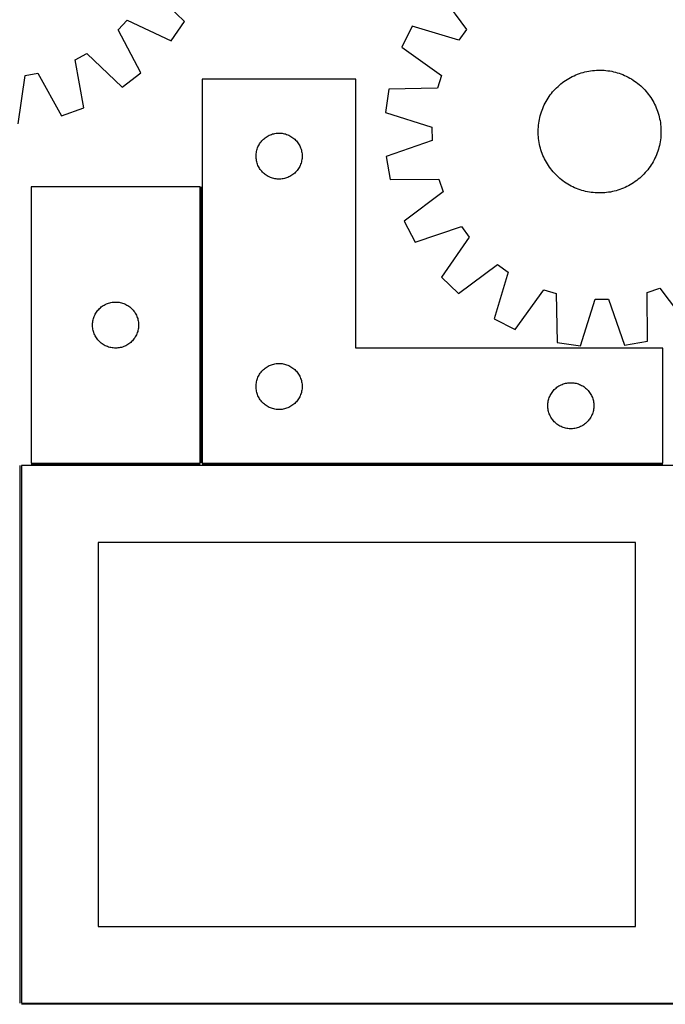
# Model space of a CAD drawing. Header units: millimetres. Extents: x 7 to 1493, y 7 to 2993.
# Tile 4 of 13: x 457 to 877, y 1763 to 2404. Entities that reach past the tile are written whole.
import ezdxf

# ---------------------------------------------------------------- set-up
doc = ezdxf.new("R2010")
doc.units = ezdxf.units.MM
doc.layers.add('COMMON', color=5, linetype='CONTINUOUS', true_color=0x0000ff)
doc.layers.add('CUT', color=7, linetype='CONTINUOUS', true_color=0x000000)

msp = doc.modelspace()

# ---------------------------------------------------------------- linework, layer by layer
at = {"layer": 'COMMON'}
for p, q in [((575.105927, 2115.648696), (575.105927, 2295.648696)), ((457.274768, 1764.148695), (457.274768, 2114.123915)), ((464.355926, 2114.898695), (574.355926, 2114.898695)), ((875.855927, 2114.898696), (575.855927, 2114.898696)), ((908.024768, 1763.398695), (458.024768, 1763.398695))]:
    msp.add_line(p, q, dxfattribs=at)
at = {"layer": 'CUT'}
for p, q in [((564.310472, 2403.290536), (541.41849, 2425.311705)), ((729.066871, 2423.640331), (747.93977, 2398.090606)), ((520.941636, 2397.96275), (526.851758, 2404.174821)), ((526.851758, 2404.174821), (555.579541, 2390.621621)), ((535.908289, 2369.945362), (520.941636, 2397.96275)), ((555.579541, 2390.621621), (564.310472, 2403.290536)), ((712.603301, 2400.329032), (705.802658, 2386.527518)), ((742.993379, 2391.086852), (712.603301, 2400.329032)), ((747.93977, 2398.090606), (742.993379, 2391.086852)), ((705.802658, 2386.527518), (731.647151, 2368.060332)), ((493.015699, 2378.280045), (500.556194, 2382.361748)), ((500.556194, 2382.361748), (523.689771, 2360.594515)), ((498.591983, 2347.008975), (493.015699, 2378.280045)), ((456.014334, 2336.726547), (460.374264, 2368.190269)), ((460.374264, 2368.190269), (468.807017, 2369.742057)), ((468.807017, 2369.742057), (484.081911, 2341.891521)), ((523.689771, 2360.594515), (535.908289, 2369.945362)), ((675.855927, 2365.648696), (575.855927, 2365.648696)), ((575.855927, 2365.648696), (575.855927, 2115.648696)), ((675.855927, 2190.648696), (675.855927, 2365.648696)), ((731.647151, 2368.060332), (729.107132, 2359.870846)), ((812.448942, 2364.95143), (813.506154, 2365.630627)), ((813.506154, 2365.630627), (814.584179, 2366.276282)), ((814.584179, 2366.276282), (815.681952, 2366.887757)), ((815.681952, 2366.887757), (816.79839, 2367.464448)), ((816.79839, 2367.464448), (817.932392, 2368.005786)), ((817.932392, 2368.005786), (819.082838, 2368.511237)), ((819.082838, 2368.511237), (820.248592, 2368.980303)), ((820.248592, 2368.980303), (821.428506, 2369.41252)), ((821.428506, 2369.41252), (822.621413, 2369.807461)), ((822.621413, 2369.807461), (823.826137, 2370.164738)), ((823.826137, 2370.164738), (825.041489, 2370.483997)), ((825.041489, 2370.483997), (826.26627, 2370.764923)), ((826.26627, 2370.764923), (827.49927, 2371.007239)), ((827.49927, 2371.007239), (828.739273, 2371.210707)), ((828.739273, 2371.210707), (829.985056, 2371.375124)), ((829.985056, 2371.375124), (831.235388, 2371.50033)), ((831.235388, 2371.50033), (832.489036, 2371.5862)), ((832.489036, 2371.5862), (833.744762, 2371.632649)), ((833.744762, 2371.632649), (835.001328, 2371.639632)), ((835.001328, 2371.639632), (836.257494, 2371.607142)), ((836.257494, 2371.607142), (837.512018, 2371.535211)), ((837.512018, 2371.535211), (838.763665, 2371.42391)), ((838.763665, 2371.42391), (840.011198, 2371.273348)), ((840.011198, 2371.273348), (841.253386, 2371.083675)), ((841.253386, 2371.083675), (842.489003, 2370.855078)), ((842.489003, 2370.855078), (843.71683, 2370.587781)), ((843.71683, 2370.587781), (844.935655, 2370.28205)), ((844.935655, 2370.28205), (846.144276, 2369.938185)), ((846.144276, 2369.938185), (847.341499, 2369.556526)), ((847.341499, 2369.556526), (848.526143, 2369.137449)), ((848.526143, 2369.137449), (849.697039, 2368.681369)), ((849.697039, 2368.681369), (850.853032, 2368.188736)), ((850.853032, 2368.188736), (851.99298, 2367.660034)), ((851.99298, 2367.660034), (853.115759, 2367.095787)), ((853.115759, 2367.095787), (854.22026, 2366.496551)), ((854.22026, 2366.496551), (855.305394, 2365.862918)), ((855.305394, 2365.862918), (856.37009, 2365.195512)), ((697.348459, 2359.269632), (695.145566, 2344.042097)), ((729.107132, 2359.870846), (697.348459, 2359.269632)), ((804.860916, 2358.397366), (805.716004, 2359.318144)), ((805.716004, 2359.318144), (806.599593, 2360.211608)), ((806.599593, 2360.211608), (807.51081, 2361.076877)), ((807.51081, 2361.076877), (808.448756, 2361.913097)), ((808.448756, 2361.913097), (809.412505, 2362.719443)), ((809.412505, 2362.719443), (810.401107, 2363.495119)), ((810.401107, 2363.495119), (811.413586, 2364.239359)), ((811.413586, 2364.239359), (812.448942, 2364.95143)), ((856.37009, 2365.195512), (857.413296, 2364.494993)), ((857.413296, 2364.494993), (858.433984, 2363.762051)), ((858.433984, 2363.762051), (859.431146, 2362.997411)), ((859.431146, 2362.997411), (860.403798, 2362.201826)), ((860.403798, 2362.201826), (861.35098, 2361.376082)), ((861.35098, 2361.376082), (862.271757, 2360.520994)), ((862.271757, 2360.520994), (863.165221, 2359.637406)), ((863.165221, 2359.637406), (864.03049, 2358.726189)), ((800.374081, 2352.351781), (801.041487, 2353.416476)), ((801.041487, 2353.416476), (801.742006, 2354.459683)), ((801.742006, 2354.459683), (802.474947, 2355.48037)), ((802.474947, 2355.48037), (803.239588, 2356.477532)), ((803.239588, 2356.477532), (804.035172, 2357.450184)), ((804.035172, 2357.450184), (804.860916, 2358.397366)), ((864.03049, 2358.726189), (864.86671, 2357.788243)), ((864.86671, 2357.788243), (865.673056, 2356.824493)), ((865.673056, 2356.824493), (866.448732, 2355.835891)), ((866.448732, 2355.835891), (867.192972, 2354.823413)), ((867.192972, 2354.823413), (867.905043, 2353.788056)), ((867.905043, 2353.788056), (868.584241, 2352.730844)), ((484.081911, 2341.891521), (498.591983, 2347.008975)), ((797.099549, 2345.57253), (797.555629, 2346.743426)), ((797.555629, 2346.743426), (798.048263, 2347.899419)), ((798.048263, 2347.899419), (798.576964, 2349.039367)), ((798.576964, 2349.039367), (799.141211, 2350.162146)), ((799.141211, 2350.162146), (799.740447, 2351.266647)), ((799.740447, 2351.266647), (800.374081, 2352.351781)), ((868.584241, 2352.730844), (869.229895, 2351.65282)), ((869.229895, 2351.65282), (869.84137, 2350.555047)), ((869.84137, 2350.555047), (870.418061, 2349.438609)), ((870.418061, 2349.438609), (870.959399, 2348.304607)), ((870.959399, 2348.304607), (871.464851, 2347.154161)), ((871.464851, 2347.154161), (871.933916, 2345.988406)), ((695.145566, 2344.042097), (725.431813, 2334.465147)), ((795.381921, 2339.53539), (795.649218, 2340.763217)), ((795.649218, 2340.763217), (795.954949, 2341.982042)), ((795.954949, 2341.982042), (796.298814, 2343.190663)), ((796.298814, 2343.190663), (796.680473, 2344.387886)), ((796.680473, 2344.387886), (797.099549, 2345.57253)), ((871.933916, 2345.988406), (872.366133, 2344.808493)), ((872.366133, 2344.808493), (872.761075, 2343.615586)), ((872.761075, 2343.615586), (873.118351, 2342.410861)), ((873.118351, 2342.410861), (873.43761, 2341.195509)), ((873.43761, 2341.195509), (873.718536, 2339.970729)), ((873.718536, 2339.970729), (873.960853, 2338.737729)), ((725.431813, 2334.465147), (725.546802, 2325.891575)), ((794.629857, 2333.30388), (794.701788, 2334.558405)), ((794.701788, 2334.558405), (794.813089, 2335.810052)), ((794.813089, 2335.810052), (794.963651, 2337.057584)), ((794.963651, 2337.057584), (795.153324, 2338.299772)), ((795.153324, 2338.299772), (795.381921, 2339.53539)), ((873.960853, 2338.737729), (874.16432, 2337.497726)), ((874.16432, 2337.497726), (874.328738, 2336.251943)), ((874.328738, 2336.251943), (874.453943, 2335.001611)), ((874.453943, 2335.001611), (874.539813, 2333.747963)), ((874.539813, 2333.747963), (874.586262, 2332.492236)), ((615.666827, 2326.656976), (616.24703, 2327.166902)), ((616.24703, 2327.166902), (616.852713, 2327.646284)), ((616.852713, 2327.646284), (617.482271, 2328.093851)), ((617.482271, 2328.093851), (618.134035, 2328.508415)), ((618.134035, 2328.508415), (618.806276, 2328.888878)), ((618.806276, 2328.888878), (619.497211, 2329.23423)), ((619.497211, 2329.23423), (620.205009, 2329.543555)), ((620.205009, 2329.543555), (620.927791, 2329.816034)), ((620.927791, 2329.816034), (621.663643, 2330.050944)), ((621.663643, 2330.050944), (622.410611, 2330.247661)), ((622.410611, 2330.247661), (623.166716, 2330.405665)), ((623.166716, 2330.405665), (623.929952, 2330.524536)), ((623.929952, 2330.524536), (624.698295, 2330.603959)), ((624.698295, 2330.603959), (625.469709, 2330.643723)), ((625.469709, 2330.643723), (626.242146, 2330.643723)), ((626.242146, 2330.643723), (627.013559, 2330.603959)), ((627.013559, 2330.603959), (627.781903, 2330.524536)), ((627.781903, 2330.524536), (628.545139, 2330.405665)), ((628.545139, 2330.405665), (629.301243, 2330.247661)), ((629.301243, 2330.247661), (630.048212, 2330.050944)), ((630.048212, 2330.050944), (630.784063, 2329.816034)), ((630.784063, 2329.816034), (631.506846, 2329.543555)), ((631.506846, 2329.543555), (632.214643, 2329.23423)), ((632.214643, 2329.23423), (632.905578, 2328.888878)), ((632.905578, 2328.888878), (633.577819, 2328.508415)), ((633.577819, 2328.508415), (634.229583, 2328.093851)), ((634.229583, 2328.093851), (634.859141, 2327.646284)), ((634.859141, 2327.646284), (635.464825, 2327.166902)), ((635.464825, 2327.166902), (636.045027, 2326.656976)), ((794.597367, 2332.047715), (794.629857, 2333.30388)), ((794.60435, 2330.791149), (794.597367, 2332.047715)), ((794.650799, 2329.535422), (794.60435, 2330.791149)), ((794.736669, 2328.281774), (794.650799, 2329.535422)), ((794.861874, 2327.031442), (794.736669, 2328.281774)), ((874.377523, 2327.473334), (874.226962, 2326.225801)), ((874.488824, 2328.72498), (874.377523, 2327.473334)), ((874.560755, 2329.979505), (874.488824, 2328.72498)), ((874.593245, 2331.23567), (874.560755, 2329.979505)), ((874.586262, 2332.492236), (874.593245, 2331.23567)), ((611.566396, 2320.210418), (611.820175, 2320.939977)), ((611.820175, 2320.939977), (612.111174, 2321.655504)), ((612.111174, 2321.655504), (612.438621, 2322.355103)), ((612.438621, 2322.355103), (612.801649, 2323.036917)), ((612.801649, 2323.036917), (613.199294, 2323.699139)), ((613.199294, 2323.699139), (613.630502, 2324.340012)), ((613.630502, 2324.340012), (614.09413, 2324.957838)), ((614.09413, 2324.957838), (614.588948, 2325.550977)), ((614.588948, 2325.550977), (615.113644, 2326.117858)), ((615.113644, 2326.117858), (615.666827, 2326.656976)), ((636.045027, 2326.656976), (636.59821, 2326.117858)), ((636.59821, 2326.117858), (637.122906, 2325.550977)), ((637.122906, 2325.550977), (637.617724, 2324.957838)), ((637.617724, 2324.957838), (638.081352, 2324.340012)), ((638.081352, 2324.340012), (638.512561, 2323.699139)), ((638.512561, 2323.699139), (638.910206, 2323.036917)), ((638.910206, 2323.036917), (639.273233, 2322.355103)), ((639.273233, 2322.355103), (639.600681, 2321.655504)), ((639.600681, 2321.655504), (639.891679, 2320.939977)), ((639.891679, 2320.939977), (640.145458, 2320.210418)), ((725.546802, 2325.891575), (695.528295, 2315.505816)), ((795.026292, 2325.78566), (794.861874, 2327.031442)), ((795.229759, 2324.545657), (795.026292, 2325.78566)), ((795.472076, 2323.312656), (795.229759, 2324.545657)), ((795.753002, 2322.087876), (795.472076, 2323.312656)), ((796.072261, 2320.872524), (795.753002, 2322.087876)), ((796.429537, 2319.6678), (796.072261, 2320.872524)), ((873.235663, 2321.301343), (872.891798, 2320.092723)), ((873.541394, 2322.520169), (873.235663, 2321.301343)), ((873.808691, 2323.747996), (873.541394, 2322.520169)), ((874.037288, 2324.983613), (873.808691, 2323.747996)), ((874.226962, 2326.225801), (874.037288, 2324.983613)), ((610.855927, 2315.648696), (610.875816, 2316.420877)), ((610.875816, 2314.876514), (610.855927, 2315.648696)), ((610.875816, 2316.420877), (610.935429, 2317.191011)), ((610.935429, 2314.106381), (610.875816, 2314.876514)), ((610.935429, 2317.191011), (611.034609, 2317.957054)), ((611.034609, 2317.957054), (611.173092, 2318.716977)), ((611.173092, 2318.716977), (611.350511, 2319.468762)), ((611.350511, 2319.468762), (611.566396, 2320.210418)), ((640.145458, 2320.210418), (640.361343, 2319.468762)), ((640.361343, 2319.468762), (640.538762, 2318.716977)), ((640.538762, 2318.716977), (640.677246, 2317.957054)), ((640.677246, 2317.957054), (640.776425, 2317.191011)), ((640.776425, 2317.191011), (640.836039, 2316.420877)), ((640.836039, 2314.876514), (640.776425, 2314.106381)), ((640.836039, 2316.420877), (640.855927, 2315.648696)), ((640.855927, 2315.648696), (640.836039, 2314.876514)), ((695.528295, 2315.505816), (698.138786, 2300.342839)), ((796.824479, 2318.474892), (796.429537, 2319.6678)), ((797.256696, 2317.294979), (796.824479, 2318.474892)), ((797.725761, 2316.129224), (797.256696, 2317.294979)), ((798.231213, 2314.978778), (797.725761, 2316.129224)), ((798.772551, 2313.844777), (798.231213, 2314.978778)), ((871.142349, 2315.383967), (870.613648, 2314.244019)), ((871.634983, 2316.539959), (871.142349, 2315.383967)), ((872.091063, 2317.710855), (871.634983, 2316.539959)), ((872.510139, 2318.8955), (872.091063, 2317.710855)), ((872.891798, 2320.092723), (872.510139, 2318.8955)), ((611.034609, 2313.340337), (610.935429, 2314.106381)), ((611.173092, 2312.580415), (611.034609, 2313.340337)), ((611.350511, 2311.828629), (611.173092, 2312.580415)), ((611.566396, 2311.086973), (611.350511, 2311.828629)), ((611.820175, 2310.357414), (611.566396, 2311.086973)), ((612.111174, 2309.641887), (611.820175, 2310.357414)), ((612.438621, 2308.942289), (612.111174, 2309.641887)), ((612.801649, 2308.260475), (612.438621, 2308.942289)), ((613.199294, 2307.598253), (612.801649, 2308.260475)), ((638.910206, 2308.260475), (638.512561, 2307.598253)), ((639.273233, 2308.942289), (638.910206, 2308.260475)), ((639.600681, 2309.641887), (639.273233, 2308.942289)), ((639.891679, 2310.357414), (639.600681, 2309.641887)), ((640.145458, 2311.086973), (639.891679, 2310.357414)), ((640.361343, 2311.828629), (640.145458, 2311.086973)), ((640.538762, 2312.580415), (640.361343, 2311.828629)), ((640.677246, 2313.340337), (640.538762, 2312.580415)), ((640.776425, 2314.106381), (640.677246, 2313.340337)), ((799.349242, 2312.728338), (798.772551, 2313.844777)), ((799.960717, 2311.630565), (799.349242, 2312.728338)), ((800.606371, 2310.552541), (799.960717, 2311.630565)), ((801.285569, 2309.495329), (800.606371, 2310.552541)), ((801.99764, 2308.459973), (801.285569, 2309.495329)), ((802.74188, 2307.447494), (801.99764, 2308.459973)), ((867.448606, 2308.823703), (866.715665, 2307.803015)), ((868.149126, 2309.866909), (867.448606, 2308.823703)), ((868.816531, 2310.931605), (868.149126, 2309.866909)), ((869.450165, 2312.016739), (868.816531, 2310.931605)), ((870.049401, 2313.12124), (869.450165, 2312.016739)), ((870.613648, 2314.244019), (870.049401, 2313.12124)), ((613.630502, 2306.957379), (613.199294, 2307.598253)), ((614.09413, 2306.339553), (613.630502, 2306.957379)), ((614.588948, 2305.746414), (614.09413, 2306.339553)), ((615.113644, 2305.179533), (614.588948, 2305.746414)), ((615.666827, 2304.640415), (615.113644, 2305.179533)), ((616.24703, 2304.130489), (615.666827, 2304.640415)), ((616.852713, 2303.651107), (616.24703, 2304.130489)), ((617.482271, 2303.20354), (616.852713, 2303.651107)), ((618.134035, 2302.788976), (617.482271, 2303.20354)), ((618.806276, 2302.408514), (618.134035, 2302.788976)), ((619.497211, 2302.063162), (618.806276, 2302.408514)), ((620.205009, 2301.753836), (619.497211, 2302.063162)), ((620.927791, 2301.481357), (620.205009, 2301.753836)), ((621.663643, 2301.246448), (620.927791, 2301.481357)), ((630.784063, 2301.481357), (630.048212, 2301.246448)), ((631.506846, 2301.753836), (630.784063, 2301.481357)), ((632.214643, 2302.063162), (631.506846, 2301.753836)), ((632.905578, 2302.408514), (632.214643, 2302.063162)), ((633.577819, 2302.788976), (632.905578, 2302.408514)), ((634.229583, 2303.20354), (633.577819, 2302.788976)), ((634.859141, 2303.651107), (634.229583, 2303.20354)), ((635.464825, 2304.130489), (634.859141, 2303.651107)), ((636.045027, 2304.640415), (635.464825, 2304.130489)), ((636.59821, 2305.179533), (636.045027, 2304.640415)), ((637.122906, 2305.746414), (636.59821, 2305.179533)), ((637.617724, 2306.339553), (637.122906, 2305.746414)), ((638.081352, 2306.957379), (637.617724, 2306.339553)), ((638.512561, 2307.598253), (638.081352, 2306.957379)), ((803.517556, 2306.458892), (802.74188, 2307.447494)), ((804.323902, 2305.495143), (803.517556, 2306.458892)), ((805.160122, 2304.557197), (804.323902, 2305.495143)), ((806.025391, 2303.64598), (805.160122, 2304.557197)), ((806.918855, 2302.762391), (806.025391, 2303.64598)), ((807.839632, 2301.907303), (806.918855, 2302.762391)), ((808.786814, 2301.081559), (807.839632, 2301.907303)), ((861.679802, 2302.206508), (860.741856, 2301.370288)), ((862.591019, 2303.071778), (861.679802, 2302.206508)), ((863.474608, 2303.965242), (862.591019, 2303.071778)), ((864.329696, 2304.886019), (863.474608, 2303.965242)), ((865.15544, 2305.833201), (864.329696, 2304.886019)), ((865.951024, 2306.805853), (865.15544, 2305.833201)), ((866.715665, 2307.803015), (865.951024, 2306.805853)), ((574.355926, 2295.648696), (464.355926, 2295.648696)), ((464.355926, 2295.648696), (464.355926, 2115.648696)), ((574.355926, 2115.648696), (574.355926, 2295.648696)), ((622.410611, 2301.04973), (621.663643, 2301.246448)), ((623.166716, 2300.891726), (622.410611, 2301.04973)), ((623.929952, 2300.772856), (623.166716, 2300.891726)), ((624.698295, 2300.693433), (623.929952, 2300.772856)), ((625.469709, 2300.653669), (624.698295, 2300.693433)), ((626.242146, 2300.653669), (625.469709, 2300.653669)), ((627.013559, 2300.693433), (626.242146, 2300.653669)), ((627.781903, 2300.772856), (627.013559, 2300.693433)), ((628.545139, 2300.891726), (627.781903, 2300.772856)), ((629.301243, 2301.04973), (628.545139, 2300.891726)), ((630.048212, 2301.246448), (629.301243, 2301.04973)), ((698.138786, 2300.342839), (729.90216, 2300.593583)), ((729.90216, 2300.593583), (732.6609, 2292.475165)), ((809.759466, 2300.285974), (808.786814, 2301.081559)), ((810.756628, 2299.521334), (809.759466, 2300.285974)), ((811.777316, 2298.788392), (810.756628, 2299.521334)), ((812.820523, 2298.087873), (811.777316, 2298.788392)), ((813.885218, 2297.420467), (812.820523, 2298.087873)), ((814.970352, 2296.786834), (813.885218, 2297.420467)), ((816.074853, 2296.187598), (814.970352, 2296.786834)), ((817.197632, 2295.623351), (816.074853, 2296.187598)), ((818.33758, 2295.09465), (817.197632, 2295.623351)), ((819.493573, 2294.602016), (818.33758, 2295.09465)), ((851.25822, 2295.277599), (850.107774, 2294.772148)), ((852.392222, 2295.818938), (851.25822, 2295.277599)), ((853.50866, 2296.395629), (852.392222, 2295.818938)), ((854.606433, 2297.007103), (853.50866, 2296.395629)), ((855.684458, 2297.652758), (854.606433, 2297.007103)), ((856.74167, 2298.331956), (855.684458, 2297.652758)), ((857.777026, 2299.044026), (856.74167, 2298.331956)), ((858.789505, 2299.788267), (857.777026, 2299.044026)), ((859.778107, 2300.563942), (858.789505, 2299.788267)), ((860.741856, 2301.370288), (859.778107, 2300.563942)), ((732.6609, 2292.475165), (707.320979, 2273.321492)), ((820.664469, 2294.145936), (819.493573, 2294.602016)), ((821.849113, 2293.72686), (820.664469, 2294.145936)), ((823.046336, 2293.345201), (821.849113, 2293.72686)), ((824.254957, 2293.001336), (823.046336, 2293.345201)), ((825.473782, 2292.695604), (824.254957, 2293.001336)), ((826.701609, 2292.428308), (825.473782, 2292.695604)), ((827.937226, 2292.19971), (826.701609, 2292.428308)), ((829.179414, 2292.010037), (827.937226, 2292.19971)), ((830.426947, 2291.859476), (829.179414, 2292.010037)), ((831.678594, 2291.748175), (830.426947, 2291.859476)), ((832.933119, 2291.676243), (831.678594, 2291.748175)), ((834.189284, 2291.643753), (832.933119, 2291.676243)), ((835.44585, 2291.650737), (834.189284, 2291.643753)), ((836.701576, 2291.697186), (835.44585, 2291.650737)), ((837.955224, 2291.783056), (836.701576, 2291.697186)), ((839.205556, 2291.908261), (837.955224, 2291.783056)), ((840.451339, 2292.072679), (839.205556, 2291.908261)), ((841.691342, 2292.276146), (840.451339, 2292.072679)), ((842.924342, 2292.518462), (841.691342, 2292.276146)), ((844.149123, 2292.799389), (842.924342, 2292.518462)), ((845.364475, 2293.118648), (844.149123, 2292.799389)), ((846.569199, 2293.475924), (845.364475, 2293.118648)), ((847.762106, 2293.870866), (846.569199, 2293.475924)), ((848.94202, 2294.303083), (847.762106, 2293.870866)), ((850.107774, 2294.772148), (848.94202, 2294.303083)), ((707.320979, 2273.321492), (714.489322, 2259.70733)), ((714.489322, 2259.70733), (744.6206, 2269.761224)), ((744.6206, 2269.761224), (749.753048, 2262.892647)), ((749.753048, 2262.892647), (731.572161, 2236.845956)), ((742.596667, 2226.113258), (768.146392, 2244.986157)), ((768.146392, 2244.986157), (775.150147, 2240.039765)), ((775.150147, 2240.039765), (765.907966, 2209.649687)), ((731.572161, 2236.845956), (742.596667, 2226.113258)), ((779.709481, 2202.849045), (798.176667, 2228.693537)), ((798.176667, 2228.693537), (806.366152, 2226.153519)), ((806.366152, 2226.153519), (806.967367, 2194.394846)), ((865.643415, 2226.948546), (873.761834, 2229.707287)), ((865.89416, 2195.185173), (865.643415, 2226.948546)), ((873.761834, 2229.707287), (892.915506, 2204.367366)), ((510.66461, 2217.874121), (511.305483, 2218.305329)), ((511.305483, 2218.305329), (511.967705, 2218.702974)), ((511.967705, 2218.702974), (512.649519, 2219.066002)), ((512.649519, 2219.066002), (513.349118, 2219.393449)), ((513.349118, 2219.393449), (514.064645, 2219.684448)), ((514.064645, 2219.684448), (514.794204, 2219.938226)), ((514.794204, 2219.938226), (515.535859, 2220.154111)), ((515.535859, 2220.154111), (516.287645, 2220.331531)), ((516.287645, 2220.331531), (517.047568, 2220.470014)), ((517.047568, 2220.470014), (517.813611, 2220.569194)), ((517.813611, 2220.569194), (518.583745, 2220.628807)), ((518.583745, 2220.628807), (519.355926, 2220.648696)), ((519.355926, 2220.648696), (520.128108, 2220.628807)), ((520.128108, 2220.628807), (520.898241, 2220.569194)), ((520.898241, 2220.569194), (521.664285, 2220.470014)), ((521.664285, 2220.470014), (522.424207, 2220.331531)), ((522.424207, 2220.331531), (523.175993, 2220.154111)), ((523.175993, 2220.154111), (523.917649, 2219.938226)), ((523.917649, 2219.938226), (524.647208, 2219.684448)), ((524.647208, 2219.684448), (525.362735, 2219.393449)), ((525.362735, 2219.393449), (526.062333, 2219.066002)), ((526.062333, 2219.066002), (526.744147, 2218.702974)), ((526.744147, 2218.702974), (527.406369, 2218.305329)), ((527.406369, 2218.305329), (528.047243, 2217.874121)), ((822.194901, 2192.191953), (831.771851, 2222.4782)), ((831.771851, 2222.4782), (840.345424, 2222.593189)), ((840.345424, 2222.593189), (850.731183, 2192.574682)), ((505.461067, 2211.299614), (505.770392, 2212.007411)), ((505.770392, 2212.007411), (506.115744, 2212.698347)), ((506.115744, 2212.698347), (506.496207, 2213.370588)), ((506.496207, 2213.370588), (506.910771, 2214.022351)), ((506.910771, 2214.022351), (507.358338, 2214.65191)), ((507.358338, 2214.65191), (507.83772, 2215.257593)), ((507.83772, 2215.257593), (508.347646, 2215.837796)), ((508.347646, 2215.837796), (508.886764, 2216.390978)), ((508.886764, 2216.390978), (509.453644, 2216.915675)), ((509.453644, 2216.915675), (510.046784, 2217.410493)), ((510.046784, 2217.410493), (510.66461, 2217.874121)), ((528.047243, 2217.874121), (528.665068, 2217.410493)), ((528.665068, 2217.410493), (529.258208, 2216.915675)), ((529.258208, 2216.915675), (529.825089, 2216.390978)), ((529.825089, 2216.390978), (530.364207, 2215.837796)), ((530.364207, 2215.837796), (530.874133, 2215.257593)), ((530.874133, 2215.257593), (531.353515, 2214.65191)), ((531.353515, 2214.65191), (531.801081, 2214.022351)), ((531.801081, 2214.022351), (532.215646, 2213.370588)), ((532.215646, 2213.370588), (532.596108, 2212.698347)), ((532.596108, 2212.698347), (532.94146, 2212.007411)), ((532.94146, 2212.007411), (533.250786, 2211.299614)), ((504.360899, 2206.034914), (504.400663, 2206.806328)), ((504.360899, 2205.262477), (504.360899, 2206.034914)), ((504.400663, 2206.806328), (504.480086, 2207.574671)), ((504.480086, 2207.574671), (504.598957, 2208.337907)), ((504.598957, 2208.337907), (504.756961, 2209.094012)), ((504.756961, 2209.094012), (504.953678, 2209.84098)), ((504.953678, 2209.84098), (505.188588, 2210.576831)), ((505.188588, 2210.576831), (505.461067, 2211.299614)), ((533.250786, 2211.299614), (533.523265, 2210.576831)), ((533.523265, 2210.576831), (533.758174, 2209.84098)), ((533.758174, 2209.84098), (533.954892, 2209.094012)), ((533.954892, 2209.094012), (534.112895, 2208.337907)), ((534.112895, 2208.337907), (534.231766, 2207.574671)), ((534.231766, 2207.574671), (534.311189, 2206.806328)), ((534.311189, 2206.806328), (534.350953, 2206.034914)), ((534.350953, 2206.034914), (534.350953, 2205.262477)), ((765.907966, 2209.649687), (779.709481, 2202.849045)), ((504.400663, 2204.491064), (504.360899, 2205.262477)), ((504.480086, 2203.72272), (504.400663, 2204.491064)), ((504.598957, 2202.959484), (504.480086, 2203.72272)), ((504.756961, 2202.203379), (504.598957, 2202.959484)), ((504.953678, 2201.456411), (504.756961, 2202.203379)), ((505.188588, 2200.72056), (504.953678, 2201.456411)), ((505.461067, 2199.997777), (505.188588, 2200.72056)), ((505.770392, 2199.28998), (505.461067, 2199.997777)), ((506.115744, 2198.599044), (505.770392, 2199.28998)), ((532.94146, 2199.28998), (532.596108, 2198.599044)), ((533.250786, 2199.997777), (532.94146, 2199.28998)), ((533.523265, 2200.72056), (533.250786, 2199.997777)), ((533.758174, 2201.456411), (533.523265, 2200.72056)), ((533.954892, 2202.203379), (533.758174, 2201.456411)), ((534.112895, 2202.959484), (533.954892, 2202.203379)), ((534.231766, 2203.72272), (534.112895, 2202.959484)), ((534.311189, 2204.491064), (534.231766, 2203.72272)), ((534.350953, 2205.262477), (534.311189, 2204.491064)), ((506.496207, 2197.926804), (506.115744, 2198.599044)), ((506.910771, 2197.27504), (506.496207, 2197.926804)), ((507.358338, 2196.645481), (506.910771, 2197.27504)), ((507.83772, 2196.039798), (507.358338, 2196.645481)), ((508.347646, 2195.459596), (507.83772, 2196.039798)), ((508.886764, 2194.906413), (508.347646, 2195.459596)), ((509.453644, 2194.381717), (508.886764, 2194.906413)), ((510.046784, 2193.886899), (509.453644, 2194.381717)), ((510.66461, 2193.423271), (510.046784, 2193.886899)), ((511.305483, 2192.992062), (510.66461, 2193.423271)), ((511.967705, 2192.594417), (511.305483, 2192.992062)), ((512.649519, 2192.231389), (511.967705, 2192.594417)), ((526.744147, 2192.594417), (526.062333, 2192.231389)), ((527.406369, 2192.992062), (526.744147, 2192.594417)), ((528.047243, 2193.423271), (527.406369, 2192.992062)), ((528.665068, 2193.886899), (528.047243, 2193.423271)), ((529.258208, 2194.381717), (528.665068, 2193.886899)), ((529.825089, 2194.906413), (529.258208, 2194.381717)), ((530.364207, 2195.459596), (529.825089, 2194.906413)), ((530.874133, 2196.039798), (530.364207, 2195.459596)), ((531.353515, 2196.645481), (530.874133, 2196.039798)), ((531.801081, 2197.27504), (531.353515, 2196.645481)), ((532.215646, 2197.926804), (531.801081, 2197.27504)), ((532.596108, 2198.599044), (532.215646, 2197.926804)), ((806.967367, 2194.394846), (822.194901, 2192.191953)), ((850.731183, 2192.574682), (865.89416, 2195.185173)), ((513.349118, 2191.903942), (512.649519, 2192.231389)), ((514.064645, 2191.612943), (513.349118, 2191.903942)), ((514.794204, 2191.359165), (514.064645, 2191.612943)), ((515.535859, 2191.14328), (514.794204, 2191.359165)), ((516.287645, 2190.96586), (515.535859, 2191.14328)), ((517.047568, 2190.827377), (516.287645, 2190.96586)), ((517.813611, 2190.728197), (517.047568, 2190.827377)), ((518.583745, 2190.668584), (517.813611, 2190.728197)), ((519.355926, 2190.648696), (518.583745, 2190.668584)), ((520.128108, 2190.668584), (519.355926, 2190.648696)), ((520.898241, 2190.728197), (520.128108, 2190.668584)), ((521.664285, 2190.827377), (520.898241, 2190.728197)), ((522.424207, 2190.96586), (521.664285, 2190.827377)), ((523.175993, 2191.14328), (522.424207, 2190.96586)), ((523.917649, 2191.359165), (523.175993, 2191.14328)), ((524.647208, 2191.612943), (523.917649, 2191.359165)), ((525.362735, 2191.903942), (524.647208, 2191.612943)), ((526.062333, 2192.231389), (525.362735, 2191.903942)), ((875.855927, 2190.648696), (675.855927, 2190.648696)), ((875.855927, 2115.648696), (875.855927, 2190.648696)), ((620.205009, 2179.543555), (620.927791, 2179.816034)), ((620.927791, 2179.816034), (621.663643, 2180.050944)), ((621.663643, 2180.050944), (622.410611, 2180.247661)), ((622.410611, 2180.247661), (623.166716, 2180.405665)), ((623.166716, 2180.405665), (623.929952, 2180.524536)), ((623.929952, 2180.524536), (624.698295, 2180.603959)), ((624.698295, 2180.603959), (625.469709, 2180.643723)), ((625.469709, 2180.643723), (626.242146, 2180.643723)), ((626.242146, 2180.643723), (627.013559, 2180.603959)), ((627.013559, 2180.603959), (627.781903, 2180.524536)), ((627.781903, 2180.524536), (628.545139, 2180.405665)), ((628.545139, 2180.405665), (629.301243, 2180.247661)), ((629.301243, 2180.247661), (630.048212, 2180.050944)), ((630.048212, 2180.050944), (630.784063, 2179.816034)), ((630.784063, 2179.816034), (631.506846, 2179.543555)), ((612.801649, 2173.036917), (613.199294, 2173.699139)), ((613.199294, 2173.699139), (613.630502, 2174.340012)), ((613.630502, 2174.340012), (614.09413, 2174.957838)), ((614.09413, 2174.957838), (614.588948, 2175.550977)), ((614.588948, 2175.550977), (615.113644, 2176.117858)), ((615.113644, 2176.117858), (615.666827, 2176.656976)), ((615.666827, 2176.656976), (616.24703, 2177.166902)), ((616.24703, 2177.166902), (616.852713, 2177.646284)), ((616.852713, 2177.646284), (617.482271, 2178.093851)), ((617.482271, 2178.093851), (618.134035, 2178.508415)), ((618.134035, 2178.508415), (618.806276, 2178.888878)), ((618.806276, 2178.888878), (619.497211, 2179.23423)), ((619.497211, 2179.23423), (620.205009, 2179.543555)), ((631.506846, 2179.543555), (632.214643, 2179.23423)), ((632.214643, 2179.23423), (632.905578, 2178.888878)), ((632.905578, 2178.888878), (633.577819, 2178.508415)), ((633.577819, 2178.508415), (634.229583, 2178.093851)), ((634.229583, 2178.093851), (634.859141, 2177.646284)), ((634.859141, 2177.646284), (635.464825, 2177.166902)), ((635.464825, 2177.166902), (636.045027, 2176.656976)), ((636.045027, 2176.656976), (636.59821, 2176.117858)), ((636.59821, 2176.117858), (637.122906, 2175.550977)), ((637.122906, 2175.550977), (637.617724, 2174.957838)), ((637.617724, 2174.957838), (638.081352, 2174.340012)), ((638.081352, 2174.340012), (638.512561, 2173.699139)), ((638.512561, 2173.699139), (638.910206, 2173.036917)), ((610.875816, 2166.420877), (610.935429, 2167.191011)), ((610.935429, 2167.191011), (611.034609, 2167.957054)), ((611.034609, 2167.957054), (611.173092, 2168.716977)), ((611.173092, 2168.716977), (611.350511, 2169.468762)), ((611.350511, 2169.468762), (611.566396, 2170.210418)), ((611.566396, 2170.210418), (611.820175, 2170.939977)), ((611.820175, 2170.939977), (612.111174, 2171.655504)), ((612.111174, 2171.655504), (612.438621, 2172.355103)), ((612.438621, 2172.355103), (612.801649, 2173.036917)), ((638.910206, 2173.036917), (639.273233, 2172.355103)), ((639.273233, 2172.355103), (639.600681, 2171.655504)), ((639.600681, 2171.655504), (639.891679, 2170.939977)), ((639.891679, 2170.939977), (640.145458, 2170.210418)), ((640.145458, 2170.210418), (640.361343, 2169.468762)), ((640.361343, 2169.468762), (640.538762, 2168.716977)), ((640.538762, 2168.716977), (640.677246, 2167.957054)), ((640.677246, 2167.957054), (640.776425, 2167.191011)), ((640.776425, 2167.191011), (640.836039, 2166.420877)), ((809.497211, 2166.73423), (810.205009, 2167.043555)), ((810.205009, 2167.043555), (810.927791, 2167.316034)), ((810.927791, 2167.316034), (811.663643, 2167.550944)), ((811.663643, 2167.550944), (812.410611, 2167.747661)), ((812.410611, 2167.747661), (813.166716, 2167.905665)), ((813.166716, 2167.905665), (813.929952, 2168.024536)), ((813.929952, 2168.024536), (814.698295, 2168.103959)), ((814.698295, 2168.103959), (815.469709, 2168.143723)), ((815.469709, 2168.143723), (816.242146, 2168.143723)), ((816.242146, 2168.143723), (817.013559, 2168.103959)), ((817.013559, 2168.103959), (817.781903, 2168.024536)), ((817.781903, 2168.024536), (818.545139, 2167.905665)), ((818.545139, 2167.905665), (819.301243, 2167.747661)), ((819.301243, 2167.747661), (820.048212, 2167.550944)), ((820.048212, 2167.550944), (820.784063, 2167.316034)), ((820.784063, 2167.316034), (821.506846, 2167.043555)), ((821.506846, 2167.043555), (822.214643, 2166.73423)), ((610.855927, 2165.648696), (610.875816, 2166.420877)), ((610.875816, 2164.876514), (610.855927, 2165.648696)), ((610.935429, 2164.106381), (610.875816, 2164.876514)), ((611.034609, 2163.340337), (610.935429, 2164.106381)), ((611.173092, 2162.580415), (611.034609, 2163.340337)), ((611.350511, 2161.828629), (611.173092, 2162.580415)), ((611.566396, 2161.086973), (611.350511, 2161.828629)), ((611.820175, 2160.357414), (611.566396, 2161.086973)), ((640.145458, 2161.086973), (639.891679, 2160.357414)), ((640.361343, 2161.828629), (640.145458, 2161.086973)), ((640.538762, 2162.580415), (640.361343, 2161.828629)), ((640.677246, 2163.340337), (640.538762, 2162.580415)), ((640.776425, 2164.106381), (640.677246, 2163.340337)), ((640.836039, 2164.876514), (640.776425, 2164.106381)), ((640.836039, 2166.420877), (640.855927, 2165.648696)), ((640.855927, 2165.648696), (640.836039, 2164.876514)), ((802.438621, 2159.855103), (802.801649, 2160.536917)), ((802.801649, 2160.536917), (803.199294, 2161.199139)), ((803.199294, 2161.199139), (803.630502, 2161.840012)), ((803.630502, 2161.840012), (804.09413, 2162.457838)), ((804.09413, 2162.457838), (804.588948, 2163.050977)), ((804.588948, 2163.050977), (805.113644, 2163.617858)), ((805.113644, 2163.617858), (805.666827, 2164.156976)), ((805.666827, 2164.156976), (806.24703, 2164.666902)), ((806.24703, 2164.666902), (806.852713, 2165.146284)), ((806.852713, 2165.146284), (807.482271, 2165.593851)), ((807.482271, 2165.593851), (808.134035, 2166.008415)), ((808.134035, 2166.008415), (808.806276, 2166.388878)), ((808.806276, 2166.388878), (809.497211, 2166.73423)), ((822.214643, 2166.73423), (822.905578, 2166.388878)), ((822.905578, 2166.388878), (823.577819, 2166.008415)), ((823.577819, 2166.008415), (824.229583, 2165.593851)), ((824.229583, 2165.593851), (824.859141, 2165.146284)), ((824.859141, 2165.146284), (825.464825, 2164.666902)), ((825.464825, 2164.666902), (826.045027, 2164.156976)), ((826.045027, 2164.156976), (826.59821, 2163.617858)), ((826.59821, 2163.617858), (827.122906, 2163.050977)), ((827.122906, 2163.050977), (827.617724, 2162.457838)), ((827.617724, 2162.457838), (828.081352, 2161.840012)), ((828.081352, 2161.840012), (828.512561, 2161.199139)), ((828.512561, 2161.199139), (828.910206, 2160.536917)), ((828.910206, 2160.536917), (829.273233, 2159.855103)), ((612.111174, 2159.641887), (611.820175, 2160.357414)), ((612.438621, 2158.942289), (612.111174, 2159.641887)), ((612.801649, 2158.260475), (612.438621, 2158.942289)), ((613.199294, 2157.598253), (612.801649, 2158.260475)), ((613.630502, 2156.957379), (613.199294, 2157.598253)), ((614.09413, 2156.339553), (613.630502, 2156.957379)), ((614.588948, 2155.746414), (614.09413, 2156.339553)), ((615.113644, 2155.179533), (614.588948, 2155.746414)), ((615.666827, 2154.640415), (615.113644, 2155.179533)), ((616.24703, 2154.130489), (615.666827, 2154.640415)), ((616.852713, 2153.651107), (616.24703, 2154.130489)), ((635.464825, 2154.130489), (634.859141, 2153.651107)), ((636.045027, 2154.640415), (635.464825, 2154.130489)), ((636.59821, 2155.179533), (636.045027, 2154.640415)), ((637.122906, 2155.746414), (636.59821, 2155.179533)), ((637.617724, 2156.339553), (637.122906, 2155.746414)), ((638.081352, 2156.957379), (637.617724, 2156.339553)), ((638.512561, 2157.598253), (638.081352, 2156.957379)), ((638.910206, 2158.260475), (638.512561, 2157.598253)), ((639.273233, 2158.942289), (638.910206, 2158.260475)), ((639.600681, 2159.641887), (639.273233, 2158.942289)), ((639.891679, 2160.357414), (639.600681, 2159.641887)), ((800.875816, 2153.920877), (800.935429, 2154.691011)), ((800.935429, 2154.691011), (801.034609, 2155.457054)), ((801.034609, 2155.457054), (801.173092, 2156.216977)), ((801.173092, 2156.216977), (801.350511, 2156.968762)), ((801.350511, 2156.968762), (801.566396, 2157.710418)), ((801.566396, 2157.710418), (801.820175, 2158.439977)), ((801.820175, 2158.439977), (802.111174, 2159.155504)), ((802.111174, 2159.155504), (802.438621, 2159.855103)), ((829.273233, 2159.855103), (829.600681, 2159.155504)), ((829.600681, 2159.155504), (829.891679, 2158.439977)), ((829.891679, 2158.439977), (830.145458, 2157.710418)), ((830.145458, 2157.710418), (830.361343, 2156.968762)), ((830.361343, 2156.968762), (830.538762, 2156.216977)), ((830.538762, 2156.216977), (830.677246, 2155.457054)), ((830.677246, 2155.457054), (830.776425, 2154.691011)), ((830.776425, 2154.691011), (830.836039, 2153.920877)), ((617.482271, 2153.20354), (616.852713, 2153.651107)), ((618.134035, 2152.788976), (617.482271, 2153.20354)), ((618.806276, 2152.408514), (618.134035, 2152.788976)), ((619.497211, 2152.063162), (618.806276, 2152.408514)), ((620.205009, 2151.753836), (619.497211, 2152.063162)), ((620.927791, 2151.481357), (620.205009, 2151.753836)), ((621.663643, 2151.246448), (620.927791, 2151.481357)), ((622.410611, 2151.04973), (621.663643, 2151.246448)), ((623.166716, 2150.891726), (622.410611, 2151.04973)), ((623.929952, 2150.772856), (623.166716, 2150.891726)), ((624.698295, 2150.693433), (623.929952, 2150.772856)), ((625.469709, 2150.653669), (624.698295, 2150.693433)), ((626.242146, 2150.653669), (625.469709, 2150.653669)), ((627.013559, 2150.693433), (626.242146, 2150.653669)), ((627.781903, 2150.772856), (627.013559, 2150.693433)), ((628.545139, 2150.891726), (627.781903, 2150.772856)), ((629.301243, 2151.04973), (628.545139, 2150.891726)), ((630.048212, 2151.246448), (629.301243, 2151.04973)), ((630.784063, 2151.481357), (630.048212, 2151.246448)), ((631.506846, 2151.753836), (630.784063, 2151.481357)), ((632.214643, 2152.063162), (631.506846, 2151.753836)), ((632.905578, 2152.408514), (632.214643, 2152.063162)), ((633.577819, 2152.788976), (632.905578, 2152.408514)), ((634.229583, 2153.20354), (633.577819, 2152.788976)), ((634.859141, 2153.651107), (634.229583, 2153.20354)), ((800.855927, 2153.148696), (800.875816, 2153.920877)), ((800.875816, 2152.376514), (800.855927, 2153.148696)), ((800.935429, 2151.606381), (800.875816, 2152.376514)), ((801.034609, 2150.840337), (800.935429, 2151.606381)), ((801.173092, 2150.080415), (801.034609, 2150.840337)), ((801.350511, 2149.328629), (801.173092, 2150.080415)), ((801.566396, 2148.586973), (801.350511, 2149.328629)), ((801.820175, 2147.857414), (801.566396, 2148.586973)), ((802.111174, 2147.141887), (801.820175, 2147.857414)), ((829.891679, 2147.857414), (829.600681, 2147.141887)), ((830.145458, 2148.586973), (829.891679, 2147.857414)), ((830.361343, 2149.328629), (830.145458, 2148.586973)), ((830.538762, 2150.080415), (830.361343, 2149.328629)), ((830.677246, 2150.840337), (830.538762, 2150.080415)), ((830.776425, 2151.606381), (830.677246, 2150.840337)), ((830.836039, 2152.376514), (830.776425, 2151.606381)), ((830.836039, 2153.920877), (830.855927, 2153.148696)), ((830.855927, 2153.148696), (830.836039, 2152.376514)), ((802.438621, 2146.442289), (802.111174, 2147.141887)), ((802.801649, 2145.760475), (802.438621, 2146.442289)), ((803.199294, 2145.098253), (802.801649, 2145.760475)), ((803.630502, 2144.457379), (803.199294, 2145.098253)), ((804.09413, 2143.839553), (803.630502, 2144.457379)), ((804.588948, 2143.246414), (804.09413, 2143.839553)), ((805.113644, 2142.679533), (804.588948, 2143.246414)), ((805.666827, 2142.140415), (805.113644, 2142.679533)), ((806.24703, 2141.630489), (805.666827, 2142.140415)), ((806.852713, 2141.151107), (806.24703, 2141.630489)), ((825.464825, 2141.630489), (824.859141, 2141.151107)), ((826.045027, 2142.140415), (825.464825, 2141.630489)), ((826.59821, 2142.679533), (826.045027, 2142.140415)), ((827.122906, 2143.246414), (826.59821, 2142.679533)), ((827.617724, 2143.839553), (827.122906, 2143.246414)), ((828.081352, 2144.457379), (827.617724, 2143.839553)), ((828.512561, 2145.098253), (828.081352, 2144.457379)), ((828.910206, 2145.760475), (828.512561, 2145.098253)), ((829.273233, 2146.442289), (828.910206, 2145.760475)), ((829.600681, 2147.141887), (829.273233, 2146.442289)), ((807.482271, 2140.70354), (806.852713, 2141.151107)), ((808.134035, 2140.288976), (807.482271, 2140.70354)), ((808.806276, 2139.908514), (808.134035, 2140.288976)), ((809.497211, 2139.563162), (808.806276, 2139.908514)), ((810.205009, 2139.253836), (809.497211, 2139.563162)), ((810.927791, 2138.981357), (810.205009, 2139.253836)), ((811.663643, 2138.746448), (810.927791, 2138.981357)), ((812.410611, 2138.54973), (811.663643, 2138.746448)), ((813.166716, 2138.391726), (812.410611, 2138.54973)), ((813.929952, 2138.272856), (813.166716, 2138.391726)), ((814.698295, 2138.193433), (813.929952, 2138.272856)), ((815.469709, 2138.153669), (814.698295, 2138.193433)), ((816.242146, 2138.153669), (815.469709, 2138.153669)), ((817.013559, 2138.193433), (816.242146, 2138.153669)), ((817.781903, 2138.272856), (817.013559, 2138.193433)), ((818.545139, 2138.391726), (817.781903, 2138.272856)), ((819.301243, 2138.54973), (818.545139, 2138.391726)), ((820.048212, 2138.746448), (819.301243, 2138.54973)), ((820.784063, 2138.981357), (820.048212, 2138.746448)), ((821.506846, 2139.253836), (820.784063, 2138.981357)), ((822.214643, 2139.563162), (821.506846, 2139.253836)), ((822.905578, 2139.908514), (822.214643, 2139.563162)), ((823.577819, 2140.288976), (822.905578, 2139.908514)), ((824.229583, 2140.70354), (823.577819, 2140.288976)), ((824.859141, 2141.151107), (824.229583, 2140.70354)), ((464.355926, 2115.648696), (574.355926, 2115.648696)), ((575.855927, 2115.648696), (875.855927, 2115.648696)), ((908.024768, 2114.148695), (458.024768, 2114.148695)), ((458.024768, 2114.148695), (458.024768, 1764.148695)), ((858.024768, 2064.148695), (508.024768, 2064.148695)), ((508.024768, 2064.148695), (508.024768, 1814.148695)), ((858.024768, 1814.148695), (858.024768, 2064.148695)), ((508.024768, 1814.148695), (858.024768, 1814.148695)), ((458.024768, 1764.148695), (908.024768, 1764.148695))]:
    msp.add_line(p, q, dxfattribs=at)

doc.saveas('drawing.dxf')
